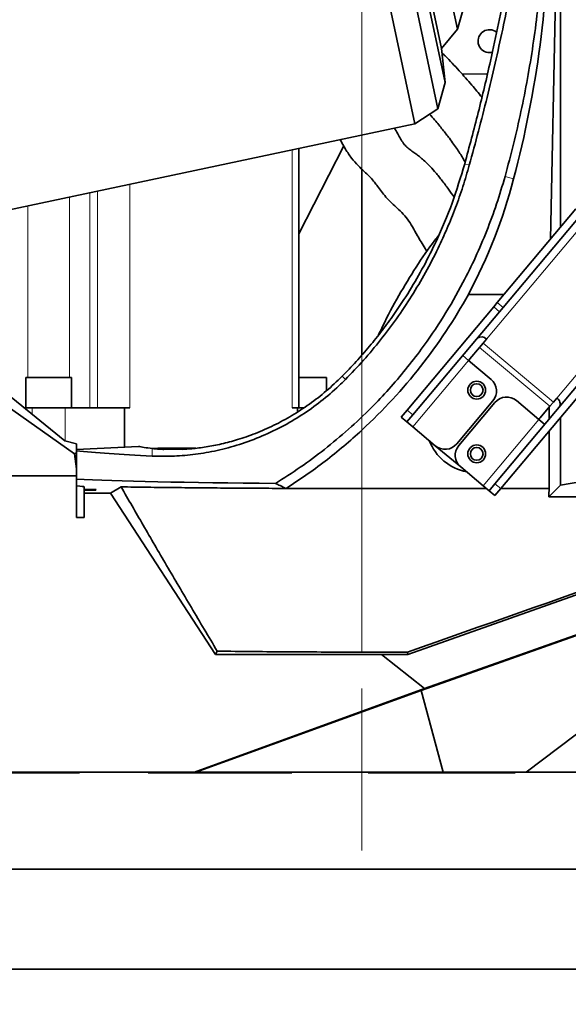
# Model space of a CAD drawing. Header units: millimetres. Extents: x 0 to 14900, y 0 to 10500.
# Tile 6 of 56: x 3297 to 3513, y 5300 to 5686. Entities that reach past the tile are written whole.
import ezdxf

# ---------------------------------------------------------------- set-up
doc = ezdxf.new("R2010")
doc.units = ezdxf.units.MM
doc.header["$LTSCALE"] = 25
doc.linetypes.add('CENTERX2', pattern=[20.32, 12.7, -2.54, 2.54, -2.54])
doc.styles.add('SLDTEXTSTYLE0', font='TXT', dxfattribs={"width": 0.605})
doc.dimstyles.new('SLDDIMSTYLE1', dxfattribs={"dimtxt": 87.5, "dimasz": 87.5, "dimexe": 0, "dimexo": 0.0625, "dimgap": 21.875, "dimtad": 1, "dimdec": 0, "dimrnd": 1e-09, "dimzin": 12, "dimdsep": 46, "dimtxsty": 'SLDTEXTSTYLE0', "dimsah": 1, "dimcen": 0.09, "dimadec": 0, "dimazin": 3, "dimtfac": 1, "dimtofl": 0, "dimtmove": 0, "dimatfit": 3, "dimfxl": 1, "dimfrac": 2, "dimtolj": 1, "dimtzin": 12, "dimarcsym": 0})

# ---------------------------------------------------------------- blocks, each defined once
blk = doc.blocks.new('_D_2')
at = {"color": 7, "linetype": 'Continuous', "lineweight": 0}
for p, q in [((2150.22, 5832.65), (2150.22, 4320.15)), ((3431.69, 4863.1), (3431.69, 4320.15)), ((2150.22, 4357.65), (3431.69, 4357.65))]:
    blk.add_line(p, q, dxfattribs=at)
at = {"color": 7, "linetype": 'Continuous', "lineweight": 18}
for points in [[(2150.22, 4357.65), (2237.72, 4345.15), (2237.72, 4370.15)], [(3431.69, 4357.65), (3344.19, 4370.15), (3344.19, 4345.15)]]:
    blk.add_solid(points, dxfattribs=at)
at = {"color": 7, "linetype": 'Continuous', "lineweight": 18, "insert": (2657.28, 4470.44), "char_height": 87.5, "attachment_point": 1, "style": 'SLDTEXTSTYLE0'}
blk.add_mtext('1281', dxfattribs=at)
blk = doc.blocks.new('_D_3')
at = {"color": 7, "linetype": 'Continuous', "lineweight": 0}
for p, q in [((1392.34, 6373.6), (1392.34, 4047.61)), ((3431.69, 4863.1), (3431.69, 4047.61)), ((1392.34, 4085.11), (3431.69, 4085.11))]:
    blk.add_line(p, q, dxfattribs=at)
at = {"color": 7, "linetype": 'Continuous', "lineweight": 18}
for points in [[(1392.34, 4085.11), (1479.84, 4072.61), (1479.84, 4097.61)], [(3431.69, 4085.11), (3344.19, 4097.61), (3344.19, 4072.61)]]:
    blk.add_solid(points, dxfattribs=at)
at = {"color": 7, "linetype": 'Continuous', "lineweight": 18, "insert": (2278.34, 4197.9), "char_height": 87.5, "attachment_point": 1, "style": 'SLDTEXTSTYLE0'}
blk.add_mtext('2039', dxfattribs=at)
blk = doc.blocks.new('_D_4')
at = {"color": 7, "linetype": 'Continuous', "lineweight": 0}
for p, q in [((4389.8, 5832.65), (4389.8, 4320.15)), ((3431.69, 4863.1), (3431.69, 4320.15)), ((4389.8, 4357.65), (3431.69, 4357.65))]:
    blk.add_line(p, q, dxfattribs=at)
at = {"color": 7, "linetype": 'Continuous', "lineweight": 18}
for points in [[(3431.69, 4357.65), (3519.19, 4345.15), (3519.19, 4370.15)], [(4389.8, 4357.65), (4302.3, 4370.15), (4302.3, 4345.15)]]:
    blk.add_solid(points, dxfattribs=at)
at = {"color": 7, "linetype": 'Continuous', "lineweight": 18, "insert": (3810.49, 4470.44), "char_height": 87.5, "attachment_point": 1, "style": 'SLDTEXTSTYLE0'}
blk.add_mtext('958', dxfattribs=at)
blk = doc.blocks.new('_D_5')
at = {"color": 7, "linetype": 'Continuous', "lineweight": 0}
for p, q in [((6226.1, 5944.21), (6226.1, 4065.5)), ((3431.69, 4863.1), (3431.69, 4065.5)), ((6226.1, 4103), (3431.69, 4103))]:
    blk.add_line(p, q, dxfattribs=at)
at = {"color": 7, "linetype": 'Continuous', "lineweight": 18}
for points in [[(3431.69, 4103), (3519.19, 4090.5), (3519.19, 4115.5)], [(6226.1, 4103), (6138.6, 4115.5), (6138.6, 4090.5)]]:
    blk.add_solid(points, dxfattribs=at)
at = {"color": 7, "linetype": 'Continuous', "lineweight": 18, "insert": (4695.22, 4215.79), "char_height": 87.5, "attachment_point": 1, "style": 'SLDTEXTSTYLE0'}
blk.add_mtext('2794', dxfattribs=at)

msp = doc.modelspace()

# ---------------------------------------------------------------- linework, layer by layer
at = {"color": 7, "linetype": 'Continuous', "lineweight": 35}
for p, q in [((3381.7744724, 5977.8145377), (3452.4685572, 5645.245227)), ((3392.3931685, 5976.1328359), (3461.4850644, 5651.1007737)), ((3399.1591195, 5967.7777934), (3464.2675096, 5661.4855138)), ((3403.2709155, 5955.1235186), (3462.8765378, 5674.7181528)), ((3412.0875222, 5950.6313704), (3469.1035974, 5682.4081253)), ((3505.5621306, 5599.8332773), (3507.6900176, 5700.3279996)), ((3509.6059316, 5698.4120856), (3509.6059316, 5604.6524917)), ((3469.1035974, 5682.4081253), (3471.2772661, 5689.7466407)), ((3462.8765378, 5674.7181528), (3469.1035974, 5682.4081253)), ((3464.2675096, 5661.4855138), (3462.8765378, 5674.7181528)), ((3480.8503846, 5664.6974323), (3470.8869684, 5664.7914955)), ((3461.4850644, 5651.1007737), (3464.2675096, 5661.4855138)), ((3452.4685572, 5645.245227), (3461.4850644, 5651.1007737)), ((3232.7080754, 5598.5308561), (3452.4685572, 5645.245227)), ((3406.9173303, 5602.0639929), (3424.5353203, 5636.5702238)), ((3406.9173303, 5533.6472299), (3406.9173303, 5635.5624265)), ((3431.6946825, 5627.3249683), (3431.6946825, 5554.4935877)), ((3484.7314557, 5575.0082456), (3515.5933241, 5611.7879882)), ((3487.029589, 5573.0798828), (3517.8914575, 5609.8596254)), ((3473.4219061, 5578.2035741), (3487.4126546, 5578.2035741)), ((3483.349914, 5573.3617884), (3484.7314557, 5575.0082456)), ((3449.3618418, 5532.8563812), (3483.349914, 5573.3617884)), ((3451.6599751, 5530.9280184), (3485.6480473, 5571.4334255)), ((3487.029589, 5573.0798828), (3485.6480473, 5571.4334255)), ((3249.7830458, 5564.4844645), (3318.9960784, 5515.697805)), ((3477.8335517, 5557.4533008), (3479.1971101, 5559.0783265)), ((3480.5606686, 5560.7033521), (3479.1971101, 5559.0783265)), ((3474.0225075, 5552.9114752), (3477.8335517, 5557.4533008)), ((3277.7165359, 5551.1738058), (3315.1259325, 5520.7773968)), ((3473.4900048, 5552.2768633), (3471.1918715, 5554.2052261)), ((3473.4900048, 5552.2768633), (3482.2995159, 5544.8848057)), ((3299.8218759, 5545.6472299), (3299.8218759, 5533.6472299)), ((3299.8218759, 5545.6472299), (3308.8218759, 5545.6472299)), ((3308.8218759, 5545.6472299), (3317.8218759, 5545.6472299)), ((3317.8218759, 5533.6472299), (3317.8218759, 5545.6472299)), ((3406.9173303, 5545.6472299), (3408.8218759, 5545.6472299)), ((3408.8218759, 5545.6472299), (3417.8218759, 5545.6472299)), ((3417.8218759, 5540.4652146), (3417.8218759, 5545.6472299)), ((3483.8338418, 5503.9309388), (3517.8219139, 5544.4363459)), ((3486.1319751, 5502.002576), (3520.1200473, 5542.5079831)), ((3449.698994, 5436.9151078), (3730.3601774, 5536.1354449)), ((3483.0390569, 5536.4318134), (3468.8977295, 5519.5788357)), ((3483.8051014, 5535.7890258), (3469.663774, 5518.9360481)), ((3501.0676048, 5529.1365093), (3492.2580937, 5536.5285668)), ((3506.7747101, 5535.9379725), (3505.4111516, 5534.3129469)), ((3506.7747101, 5535.9379725), (3508.1382685, 5537.5629982)), ((3299.286802, 5533.6472299), (3302.3218759, 5533.6472299)), ((3302.3218759, 5533.6472299), (3315.3218759, 5533.6472299)), ((3315.3218759, 5533.6472299), (3338.5203607, 5533.6472299)), ((3338.5203607, 5533.6472299), (3338.5203607, 5518.3010624)), ((3338.5203607, 5533.6472299), (3340.641681, 5533.6472299)), ((3404.2812913, 5533.6472299), (3406.4026117, 5533.6472299)), ((3406.4026117, 5533.6472299), (3406.4026117, 5532.1209413)), ((3406.4026117, 5533.6472299), (3408.7312976, 5533.6472299)), ((3447.0389595, 5530.0880778), (3449.3618418, 5532.8563812)), ((3505.4111516, 5534.3129469), (3501.6001075, 5529.7711213)), ((3505.1041407, 5529.279894), (3505.1041407, 5533.9470655)), ((3449.3370928, 5528.159715), (3447.0389595, 5530.0880778)), ((3451.6599751, 5530.9280184), (3449.3370928, 5528.159715)), ((3449.3370928, 5528.159715), (3451.6352261, 5526.2313522)), ((3503.3657381, 5527.2081465), (3501.0676048, 5529.1365093)), ((3509.6059316, 5529.977748), (3509.6059316, 5503.3823742)), ((3460.4447372, 5518.8392947), (3451.6352261, 5526.2313522)), ((3741.724551, 5524.5186782), (3456.2403247, 5423.4960946)), ((3505.1041407, 5502.0174265), (3505.1041407, 5524.6127225)), ((3319.6946825, 5519.5120189), (3315.1259325, 5520.7773968)), ((3319.6946825, 5516.0303111), (3318.9960784, 5515.697805)), ((3319.6946825, 5516.0303111), (3319.6946825, 5519.5120189)), ((3343.9938408, 5518.5879153), (3319.6946825, 5517.3144504)), ((3319.6946825, 5516.0303111), (3319.6946825, 5509.8041782)), ((3351.67065, 5517.8637949), (3349.4805745, 5517.7292347)), ((3366.467161, 5517.8637949), (3351.67065, 5517.8637949)), ((3470.403315, 5510.4830557), (3460.4447372, 5518.8392947)), ((3318.9960784, 5515.697805), (3319.6946825, 5509.8041782)), ((3319.6946825, 5507.0079239), (3319.6946825, 5509.8041782)), ((3470.403315, 5510.4830557), (3479.2128261, 5503.0909982)), ((3287.93166, 5507.0079239), (3319.6946825, 5507.0079239)), ((3319.6946825, 5490.6472299), (3319.6946825, 5507.0079239)), ((3532.6012373, 5507.2516105), (3509.6059316, 5503.3823742)), ((3322.6946825, 5501.6743723), (3322.6946825, 5502.6943734)), ((3327.4231484, 5501.6743723), (3322.6946825, 5501.6743723)), ((3322.6946825, 5501.4125131), (3322.6946825, 5501.6743723)), ((3322.6946825, 5500.2341466), (3322.6946825, 5501.4125131)), ((3327.2706498, 5501.4125131), (3322.6946825, 5501.4125131)), ((3332.9984864, 5500.2341466), (3337.228181, 5502.6692666)), ((3431.6946825, 5502.0174265), (3480.492259, 5502.0174265)), ((3479.2128261, 5503.0909982), (3481.5109594, 5501.1626354)), ((3481.5109594, 5501.1626354), (3483.8338418, 5503.9309388)), ((3483.8090927, 5499.2342726), (3481.5109594, 5501.1626354)), ((3486.1319751, 5502.002576), (3483.8090927, 5499.2342726)), ((3486.1444362, 5502.0174265), (3505.1041407, 5502.0174265)), ((3509.6059316, 5503.3823742), (3504.9638035, 5498.7402461)), ((3322.6946825, 5500.2341466), (3322.6946825, 5490.6472299)), ((3322.6946825, 5500.2341466), (3332.9984864, 5500.2341466)), ((3374.1855852, 5436.8115761), (3332.9984864, 5500.2341466)), ((3621.9823068, 5498.7402461), (3504.9638035, 5498.7402461)), ((3319.6946825, 5490.6472299), (3322.6946825, 5490.6472299)), ((3611.1303363, 5478.0767858), (3454.9086505, 5422.7955588)), ((3496.1190607, 5390.6472299), (3611.1303363, 5478.0767858)), ((3374.9315071, 5438.1853934), (3374.1855852, 5436.8115761)), ((3374.1855852, 5436.8115761), (3439.2954213, 5436.8115761)), ((3449.5497011, 5437.8218232), (3431.6946825, 5437.8218232)), ((3439.2954213, 5436.8115761), (3449.698994, 5436.9151078)), ((3439.2954213, 5436.8115761), (3456.2403247, 5423.4960946)), ((3449.5497011, 5437.8218232), (3449.698994, 5436.9151078)), ((3456.2403247, 5423.4960946), (3365.9888106, 5390.6472299)), ((3454.9086505, 5422.7955588), (3366.5818427, 5390.6472299)), ((3463.5762651, 5390.6472299), (3454.9086505, 5422.7955588)), ((3365.9888106, 5390.6472299), (3266.5271812, 5390.6472299)), ((3320.839927, 5390.4646902), (3274.3481983, 5390.4646902)), ((3320.839927, 5390.4646902), (3320.839927, 5390.6472299)), ((3347.8734085, 5390.4646902), (3347.8734085, 5390.6472299)), ((3347.9999641, 5390.6472299), (3347.8734085, 5390.4646902)), ((3404.2062743, 5390.4646902), (3347.8734085, 5390.4646902)), ((3366.5818427, 5390.6472299), (3365.9888106, 5390.6472299)), ((3366.5818427, 5390.6472299), (3463.5762651, 5390.6472299)), ((3404.2062743, 5390.4646902), (3404.1665656, 5390.6472299)), ((3404.2062743, 5390.4646902), (3404.2062743, 5390.6472299)), ((3434.1596479, 5390.4646902), (3434.1596479, 5390.6472299)), ((3434.2202538, 5390.6472299), (3434.1596479, 5390.4646902)), ((3491.7574826, 5390.4646902), (3434.1596479, 5390.4646902)), ((3463.5762651, 5390.6472299), (3496.1190607, 5390.6472299)), ((3491.7574826, 5390.4646902), (3491.6480908, 5390.6472299)), ((3491.7574826, 5390.4646902), (3491.7574826, 5390.6472299)), ((3677.1946825, 5390.6472299), (3496.1190607, 5390.6472299)), ((3205.3926665, 5352.6472299), (3657.9966986, 5352.6472299)), ((3200.4130317, 5313.4041539), (3658.6247798, 5313.4041539))]:
    msp.add_line(p, q, dxfattribs=at)
at = {"color": 7, "linetype": 'CENTERX2', "lineweight": 18}
msp.add_line((3431.6946825, 5804.4767797), (3431.6946825, 4913.097725), dxfattribs=at)
at = {"color": 8, "linetype": 'Continuous', "lineweight": 18}
for p, q in [((3404.2812913, 5635.0020851), (3404.2812913, 5533.6472299)), ((3473.790696, 5628.9624443), (3471.9680298, 5629.4792349)), ((3487.8020847, 5624.5552796), (3491.1773931, 5623.5909905)), ((3340.641681, 5621.4742463), (3340.641681, 5533.6472299)), ((3480.5606686, 5560.7033521), (3532.8304085, 5622.9960025)), ((3316.991605, 5616.446962), (3316.991605, 5545.6472299)), ((3324.9704205, 5533.6472299), (3324.9704205, 5618.1430147)), ((3327.913759, 5618.7686786), (3327.913759, 5533.6472299)), ((3300.6521467, 5545.6472299), (3300.6521467, 5612.9736919)), ((3560.4080084, 5599.8556485), (3508.1382685, 5537.5629982)), ((3484.7314557, 5575.0082456), (3487.029589, 5573.0798828)), ((3485.6480473, 5571.4334255), (3483.349914, 5573.3617884)), ((3506.7747101, 5535.9379725), (3479.1971101, 5559.0783265)), ((3505.4111516, 5534.3129469), (3477.8335517, 5557.4533008)), ((3451.6352261, 5526.2313522), (3473.4900048, 5552.2768633)), ((3425.169507, 5544.8191044), (3423.895482, 5546.0773268)), ((3302.3218759, 5533.6472299), (3302.3218759, 5531.181129)), ((3315.3218759, 5533.6472299), (3315.3218759, 5520.7231276)), ((3449.3618418, 5532.8563812), (3451.6599751, 5530.9280184)), ((3501.0676048, 5529.1365093), (3479.2128261, 5503.0909982)), ((3431.6946825, 5525.0048189), (3431.6946825, 5502.0174265)), ((3349.4015838, 5514.7860458), (3349.4015838, 5517.7375103)), ((3431.6946825, 5437.8218232), (3431.6946825, 5502.0174265)), ((3483.8338418, 5503.9309388), (3486.1319751, 5502.002576))]:
    msp.add_line(p, q, dxfattribs=at)
at = {"color": 7, "linetype": 'Continuous', "lineweight": 35}
for centre, radius in [((3476.6946825, 5540.6472299), 3.5), ((3476.6946825, 5540.6472299), 2.5), ((3476.6946825, 5515.6472299), 3.5), ((3476.6946825, 5515.6472299), 2.5)]:
    msp.add_circle(centre, radius, dxfattribs=at)
for centre, radius, start, end in [((3481.6946825, 5677.6472299), 4.5, 52.243867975, 261.459008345), ((3481.6946825, 5677.6472299), 4.5, 261.459008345, 284.610614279), ((3286.0775818, 5682.1857841), 214.2666466, 312.81293584, 330.968296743), ((3478.5689538, 5558.9131154), 2.6780357, 41.950533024, 128.578246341), ((3475.5545964, 5551.6259), 2, 140, 164.469800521), ((3478.4427903, 5540.2885391), 6, 320, 50), ((3488.401368, 5531.9323002), 6, 50, 140), ((3506.7210871, 5535.2906707), 2.6780357, 331.421753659, 58.049466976), ((3500.0680186, 5531.0566965), 2, 295.530199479, 320), ((3476.6946825, 5528.1472299), 20, 201.495277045, 258.504722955), ((3464.3014629, 5523.4355613), 6, 230, 320), ((3474.2600406, 5515.0793224), 6, 140, 230), ((3299.6946825, 5517.6472299), 32, 329.513528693, 330.056100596)]:
    msp.add_arc(centre, radius, start, end, dxfattribs=at)
for centre, major_axis, ratio, start_param, end_param in [((3083.1946825, 5731.211184), (0, 422.0268455), 0.9997758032, 4.4545330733, 4.7087809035), ((3286.0775818, 5677.6934826), (0, 212.1600356), 0.9997758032, 4.2243009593, 4.4545330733), ((3431.6946825, 5519.6472299), (124, 0), 0.0524077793, 3.5851614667, 3.9866959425), ((3431.6946825, 5519.6472299), (90, 0), 0.0524077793, 3.3681129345, 3.5584453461), ((3431.6946825, 5507.1472299), (124, 0), 0.0261859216, 3.5851614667, 4.4348317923), ((3291.1946825, 5502.6943734), (31.5, 0), 0.0261859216, 0, 0.4399759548), ((3549.5237609, 4806.7273528), (0, 1096.2731376), 0.0524077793, 0.8837832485, 0.8876436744), ((1438.5346528, 4806.7273528), (3243.7011487, 1094.9241264), 0.0167612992, 5.3754299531, 5.4451560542)]:
    msp.add_ellipse(centre, major_axis=major_axis, ratio=ratio, start_param=start_param, end_param=end_param, dxfattribs=at)
for points, knots in [([(3487.8020847, 5624.5552796), (3488.9355034, 5628.7780812), (3491.2023335, 5637.2236581), (3494.112851, 5650.0490742), (3496.6624116, 5662.9841063), (3498.8213296, 5676.0891988), (3500.589429, 5689.3336821), (3501.9483316, 5702.7294493), (3502.9235648, 5716.1997282), (3503.2202636, 5725.2212527), (3503.3686125, 5729.7319984)], [0, 0, 0, 0, 0.12360389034, 0.24720700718, 0.37131820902, 0.495428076, 0.62123741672, 0.74704526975, 0.87352310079, 1, 1, 1, 1]), ([(3491.7464231, 5720.0468157), (3490.6055277, 5713.1604548), (3487.8188165, 5696.3400707), (3482.8567514, 5672.8920913), (3477.3725227, 5649.594509), (3473.7698917, 5636.1856821), (3471.9680298, 5629.4792349)], [0, 0, 0, 0, 0.2257934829, 0.5515152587, 0.7756896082, 1, 1, 1, 1]), ([(3473.790696, 5628.9624443), (3476.1709485, 5637.82369), (3480.9314726, 5655.5462518), (3486.9701948, 5682.4256112), (3491.3463984, 5704.0829422), (3493.3874194, 5716.8511931), (3493.9739333, 5720.5203164)], [0, 0, 0, 0, 0.29337191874, 0.58674617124, 0.88124612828, 1, 1, 1, 1]), ([(3478.6998552, 5655.6487773), (3477.4031951, 5657.2395591), (3474.6065028, 5660.6706259), (3469.7429654, 5666.1181056), (3465.8050578, 5670.3744848), (3463.4537544, 5672.7371349), (3463.0412004, 5673.1516798)], [0, 0, 0, 0, 0.2767238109, 0.5968498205, 0.9292642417, 1, 1, 1, 1]), ([(3458.2159943, 5648.9777573), (3458.8821801, 5648.2202667), (3460.6869179, 5646.1681786), (3463.2842846, 5642.9948907), (3466.3552, 5639.0462605), (3469.1349305, 5635.1073338), (3471.1944633, 5631.9046075), (3471.9122963, 5630.4710443), (3472.1198952, 5630.0564545)], [0, 0, 0, 0, 0.1061061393, 0.2874479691, 0.4571412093, 0.6911360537, 0.9106758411, 1, 1, 1, 1]), ([(3467.7965067, 5616.4860531), (3467.0862073, 5617.5016126), (3465.5101804, 5619.7549571), (3462.9553665, 5623.1003898), (3460.3690516, 5626.3256292), (3458.0340956, 5628.9096189), (3456.0394717, 5630.831431), (3454.3611482, 5632.246159), (3452.7000562, 5633.5006295), (3451.1343803, 5634.5995562), (3449.5906116, 5635.7568997), (3448.2484559, 5637.092432), (3447.128393, 5638.7229913), (3446.0016841, 5640.7725942), (3445.0807417, 5642.4117033), (3444.506333, 5643.3586457), (3444.4020649, 5643.530537)], [0, 0, 0, 0, 0.1012687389, 0.2246971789, 0.3345187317, 0.4246185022, 0.4972494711, 0.5539960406, 0.6002804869, 0.6548482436, 0.7193019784, 0.7901200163, 0.8603992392, 0.9220016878, 0.9858415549, 1, 1, 1, 1]), ([(3423.2474517, 5639.0337119), (3423.2570293, 5639.011611), (3423.8331249, 5637.6822323), (3425.181255, 5635.2154536), (3427.4663916, 5631.7521099), (3430.0171702, 5628.8686169), (3432.5209258, 5626.5305033), (3434.6004638, 5624.5647892), (3436.1177209, 5622.8789695), (3437.3037138, 5621.2980093), (3438.6803627, 5619.3994726), (3440.2461681, 5617.3790593), (3442.3258659, 5615.0609796), (3444.8546292, 5612.6580325), (3447.3817644, 5610.3789563), (3449.6105624, 5607.8106644), (3451.4901848, 5604.7709142), (3453.2012554, 5601.7467615), (3454.8658937, 5598.8654226), (3456.1009118, 5596.783715), (3456.9179588, 5595.464074), (3457.1633977, 5595.0676571)], [0, 0, 0, 0, 0.0010113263, 0.0608316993, 0.1213280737, 0.176915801, 0.2253850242, 0.2657196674, 0.3168371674, 0.352317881, 0.3780296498, 0.4162409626, 0.466755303, 0.5308391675, 0.6130844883, 0.6972020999, 0.7830882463, 0.8691896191, 0.9234270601, 0.9769976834, 1, 1, 1, 1]), ([(3471.9680298, 5629.4792349), (3470.4125682, 5624.3259778), (3467.301627, 5614.0194033), (3461.6945321, 5600.6971155), (3455.9851489, 5589.274887), (3450.4389318, 5579.6508993), (3444.9225331, 5571.2523714), (3439.6222414, 5564.0122198), (3434.671587, 5557.8254979), (3429.4511218, 5551.809924), (3425.7473105, 5547.9881395), (3423.895482, 5546.0773268)], [0, 0, 0, 0, 0.1664298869, 0.3328617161, 0.4470686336, 0.5613713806, 0.6755475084, 0.7561796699, 0.8368072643, 0.9184070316, 1, 1, 1, 1]), ([(3425.169507, 5544.8191044), (3427.568897, 5547.3187647), (3432.3705337, 5552.3210614), (3439.0358443, 5560.3137781), (3445.3511654, 5568.7158591), (3451.2382924, 5577.5506857), (3456.6801139, 5586.7860097), (3461.289111, 5595.7038929), (3465.1672327, 5604.2225742), (3468.4144318, 5612.3076353), (3471.3333777, 5620.5459077), (3472.9715912, 5626.1569369), (3473.790696, 5628.9624443)], [0, 0, 0, 0, 0.1054370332, 0.2109995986, 0.316467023, 0.4255849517, 0.5348010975, 0.6439339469, 0.7325990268, 0.8212644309, 0.9106324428, 1, 1, 1, 1]), ([(3397.7177961, 5504.024448), (3400.9960897, 5506.0996578), (3407.5532742, 5510.2504555), (3417.1637956, 5517.3965108), (3426.4899817, 5525.1994434), (3434.8949706, 5533.1686524), (3442.3296179, 5541.0486709), (3448.8751214, 5548.7139079), (3456.1312067, 5558.1091991), (3463.7844915, 5569.4121442), (3470.7526921, 5581.557744), (3476.3046209, 5592.8363786), (3480.7019106, 5603.1400472), (3484.6034693, 5613.6984481), (3486.7358862, 5620.9363582), (3487.8020847, 5624.5552796)], [0, 0, 0, 0, 0.0766475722, 0.1533091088, 0.2325124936, 0.311730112, 0.376735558, 0.4418040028, 0.5068246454, 0.607090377, 0.7073675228, 0.7801168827, 0.852866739, 0.926434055, 1, 1, 1, 1]), ([(3461.7676896, 5601.4351715), (3461.2655096, 5600.8038453), (3458.0992648, 5596.8233333), (3452.7955195, 5588.9688687), (3446.0026662, 5577.7260182), (3441.1639475, 5568.7744728), (3438.748852, 5563.5144423), (3438.2045152, 5562.3288874)], [0, 0, 0, 0, 0.0528918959, 0.3334834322, 0.6203907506, 0.9144401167, 1, 1, 1, 1]), ([(3349.4015838, 5514.7860458), (3351.9353997, 5514.7263447), (3357.0094793, 5514.6067908), (3365.2258652, 5515.2461385), (3373.7714962, 5516.6059816), (3382.5781929, 5518.8713846), (3391.4521425, 5522.0357357), (3400.021556, 5526.0227869), (3408.1193227, 5530.7843189), (3415.6524392, 5536.1740692), (3421.2799777, 5540.9765357), (3424.3288221, 5543.9885696), (3425.169507, 5544.8191044)], [0, 0, 0, 0, 0.1088376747, 0.2179523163, 0.3267032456, 0.4360116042, 0.5457146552, 0.6550084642, 0.7569401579, 0.8591903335, 0.9611733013, 1, 1, 1, 1]), ([(3423.895482, 5546.0773268), (3421.8620393, 5544.1314425), (3417.7899513, 5540.2346954), (3411.1512999, 5535.1068582), (3404.2321695, 5530.556642), (3397.0972808, 5526.7211792), (3389.9194669, 5523.5721773), (3383.0042396, 5521.1660295), (3376.498437, 5519.4524878), (3370.4856863, 5518.3010237), (3365.3534839, 5517.6482004), (3362.4208244, 5517.4685155), (3361.1740433, 5517.3921248)], [0, 0, 0, 0, 0.1048779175, 0.2100241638, 0.3148211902, 0.420140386, 0.5258381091, 0.6311438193, 0.7296756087, 0.8285153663, 0.9270955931, 1, 1, 1, 1]), ([(3401.9189557, 5502.078215), (3404.5131651, 5503.7688498), (3409.7103694, 5507.1558449), (3417.2628518, 5512.7314767), (3424.6420161, 5518.6404534), (3429.3414126, 5522.881215), (3431.6946825, 5525.0048189)], [0, 0, 0, 0, 0.24796341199, 0.49676657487, 0.74800081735, 1, 1, 1, 1]), ([(3353.5370871, 5517.3921248), (3352.6407715, 5517.4478418), (3351.1647381, 5517.5395954), (3349.8987899, 5517.6816987), (3349.4015838, 5517.7375103)], [0, 0, 0, 0, 0.6072461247, 1, 1, 1, 1]), ([(3361.1740433, 5517.3921248), (3360.8584285, 5517.414578), (3360.2275958, 5517.4594561), (3358.9655336, 5517.5022788), (3357.6231868, 5517.5137781), (3356.1863909, 5517.4922374), (3355.0814511, 5517.4604803), (3354.1336124, 5517.4214861), (3353.6836791, 5517.3993402), (3353.5370871, 5517.3921248)], [0, 0, 0, 0, 0.2363005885, 0.472304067, 0.7087972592, 0.8071603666, 0.9065565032, 0.9695553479, 1, 1, 1, 1]), ([(3337.228181, 5502.6692666), (3340.6417494, 5502.6206996), (3347.4688859, 5502.5235655), (3358.1677834, 5502.3982141), (3369.1722233, 5502.2884498), (3380.1950853, 5502.1991347), (3391.1155095, 5502.1276397), (3398.3138967, 5502.0947995), (3401.9189784, 5502.0783526)], [0, 0, 0, 0, 0.1691726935, 0.3383453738, 0.5100858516, 0.6818263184, 0.8406529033, 1, 1, 1, 1]), ([(3337.228181, 5502.6692666), (3340.0725966, 5497.7085288), (3345.7688278, 5487.7741477), (3355.0186828, 5471.8926634), (3364.6965329, 5455.417571), (3371.5176143, 5443.933215), (3374.9315071, 5438.1853934)], [0, 0, 0, 0, 0.24852762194, 0.49770180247, 0.74860406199, 1, 1, 1, 1]), ([(3401.9191634, 5502.0783491), (3401.1338355, 5502.4438437), (3399.739972, 5503.0925531), (3398.3323419, 5503.7412421), (3397.7177961, 5504.024448)], [0, 0, 0, 0, 0.5634181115, 1, 1, 1, 1]), ([(3401.9189597, 5502.0782099), (3405.1928583, 5502.0661363), (3411.7438527, 5502.0419774), (3421.686653, 5502.021286), (3428.3453242, 5502.0187182), (3431.6946825, 5502.0174265)], [0, 0, 0, 0, 0.3317777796, 0.6638795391, 1, 1, 1, 1]), ([(3431.6946825, 5437.8218232), (3426.9613413, 5437.8260966), (3417.4773273, 5437.8346589), (3403.2451044, 5437.9055558), (3389.0147333, 5438.0159347), (3379.6318028, 5438.1288363), (3374.9315071, 5438.1853934)], [0, 0, 0, 0, 0.247686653, 0.4962802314, 0.747666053, 1, 1, 1, 1])]:
    msp.add_open_spline(points, degree=3, knots=knots, dxfattribs=at)

# ---------------------------------------------------------------- dimensions: what is measured, and where the dimension line sits
at = {"color": 7, "linetype": 'Continuous', "lineweight": 18}
for base, p1, picture, middle in [((3431.6946825, 4085.1077092), (1392.3376826, 6423.5957254), '_D_3', (2412.0161826, 4085.1077092)), ((3431.6946825, 4102.9989281), (6226.1029705, 5994.2064716), '_D_5', (4828.8988265, 4102.9989281)), ((3431.6946825, 4357.6472299), (2150.2246825, 5882.6472299), '_D_2', (2790.9596825, 4357.6472299)), ((3431.6946825, 4357.6472299), (4389.8046825, 5882.6472299), '_D_4', (3910.7496825, 4357.6472299))]:
    dim = msp.add_linear_dim(base=base, p1=p1, p2=(3431.6946825, 4913.097725), dimstyle='SLDDIMSTYLE1', dxfattribs=at)
    dim.commit()
    dim.dimension.update_dxf_attribs({"geometry": picture, "text_midpoint": middle, "dimtype": 160})

doc.saveas('drawing.dxf')
